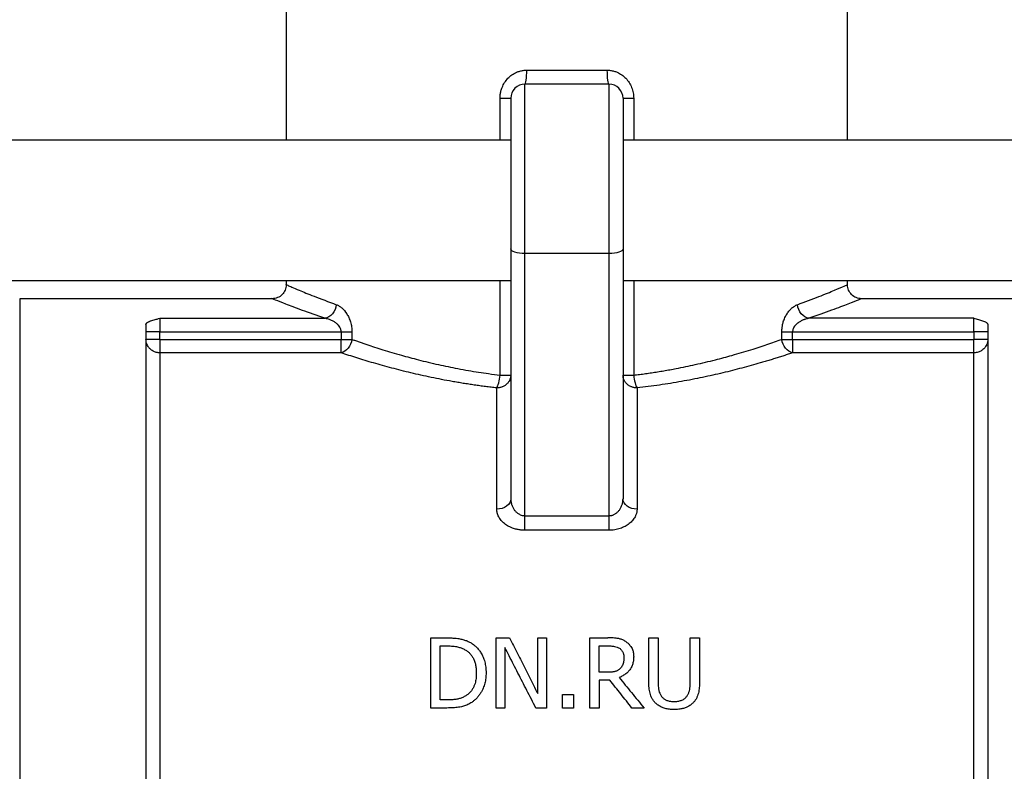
# Model space of a CAD drawing. Header units: millimetres. Extents: x -145 to 220, y -93 to 132.
# Tile 10 of 13: x -39 to 31, y 16 to 70. Entities that reach past the tile are written whole.
import ezdxf

# ---------------------------------------------------------------- set-up
doc = ezdxf.new("R2010")
doc.units = ezdxf.units.MM

msp = doc.modelspace()

# ---------------------------------------------------------------- linework, layer by layer
at = {"color": 7, "linetype": 'Continuous', "lineweight": 25}
for p, q in [((-20, 72), (-20, 61.292)), ((20, 61.292), (20, 71)), ((3, 65.292), (-3, 65.292)), ((-4, 61.292), (-40, 61.292)), ((40, 61.292), (4, 61.292)), ((-4, 53.555), (-4, 35.732)), ((4, 53.555), (4, 35.732)), ((3, 53.213), (-3, 53.213)), ((-3, 34.535), (-3, 53.213)), ((3, 53.213), (3, 34.535)), ((-40, 51.292), (-4, 51.292)), ((-20, 51.292), (-20, 51)), ((4, 51.292), (40, 51.292)), ((20, 51), (20, 51.292)), ((-21, 50), (-39, 50)), ((39, 50), (21, 50)), ((-29, 48.603), (-17.255, 48.603)), ((29, 48.603), (17.255, 48.603)), ((-29, 47.104), (-29, 47.631)), ((-29, 47.631), (-16.086, 47.631)), ((-29, 47.104), (-16.086, 47.104)), ((-16.086, 47.631), (-16.086, 47.104)), ((-15.32, 47.631), (-15.32, 47.104)), ((15.32, 47.104), (15.32, 47.631)), ((16.086, 47.104), (16.086, 47.631)), ((16.086, 47.631), (29, 47.631)), ((16.086, 47.104), (29, 47.104)), ((29, 47.631), (29, 47.104)), ((-16.086, 46.142), (-29, 46.142)), ((29, 46.142), (16.086, 46.142)), ((-3, 34.535), (3, 34.535)), ((3, 33.496), (-3, 33.496)), ((-9.704, 25.828), (-8.565, 25.828)), ((-5.04, 25.828), (-4.096, 25.828)), ((-2.082, 25.828), (-1.462, 25.828)), ((1.633, 25.828), (2.922, 25.828)), ((5.839, 25.828), (6.504, 25.828)), ((8.793, 25.828), (9.457, 25.828)), ((-9.039, 25.253), (-8.533, 25.253)), ((2.298, 25.253), (2.958, 25.253)), ((2.881, 23.373), (2.298, 23.373)), ((3.06, 22.818), (2.298, 22.818)), ((-0.32, 21.784), (0.483, 21.784)), ((-8.533, 21.403), (-9.039, 21.403)), ((-8.553, 20.828), (-9.704, 20.828)), ((-4.42, 20.828), (-5.04, 20.828)), ((-1.462, 20.828), (-2.208, 20.828)), ((0.483, 20.828), (-0.32, 20.828)), ((2.298, 20.828), (1.633, 20.828)), ((5.503, 20.828), (4.64, 20.828))]:
    msp.add_line(p, q, dxfattribs=at)
at = {"color": 1, "linetype": 'Continuous', "lineweight": 25}
for p, q in [((-4.762, 61.292), (-4.762, 64.292)), ((4.762, 64.292), (4.762, 61.292)), ((-4.762, 44.553), (-4.762, 51.292)), ((4.762, 51.292), (4.762, 44.553))]:
    msp.add_line(p, q, dxfattribs=at)
at = {"color": 7, "linetype": 'Continuous', "lineweight": 25}
for points, knots in [([(-4.762, 64.292), (-4.761, 64.336), (-4.76, 64.424), (-4.747, 64.555), (-4.726, 64.684), (-4.698, 64.812), (-4.661, 64.938), (-4.587, 65.143), (-4.449, 65.414), (-4.21, 65.717), (-3.92, 65.967), (-3.625, 66.13), (-3.349, 66.228), (-3.105, 66.282), (-2.94, 66.288), (-2.857, 66.292)], [0, 0, 0, 0, 0.04282, 0.085321, 0.127683, 0.170086, 0.21271, 0.255733, 0.381863, 0.507889, 0.631718, 0.75542, 0.837796, 0.918828, 1, 1, 1, 1]), ([(-3, 65.292), (-2.963, 65.292), (-2.926, 65.402), (-2.872, 65.768), (-2.857, 66.03), (-2.857, 66.292)], [0, 0, 0, 0, 0.5, 0.5, 1, 1, 1, 1]), ([(2.857, 66.292), (2.857, 66.03), (2.872, 65.768), (2.926, 65.402), (2.963, 65.292), (3, 65.292)], [0, 0, 0, 0, 0.5, 0.5, 1, 1, 1, 1]), ([(2.857, 66.292), (2.899, 66.291), (2.982, 66.289), (3.105, 66.276), (3.227, 66.255), (3.348, 66.226), (3.467, 66.188), (3.661, 66.111), (3.92, 65.967), (4.209, 65.718), (4.448, 65.414), (4.595, 65.124), (4.68, 64.877), (4.726, 64.688), (4.755, 64.492), (4.759, 64.36), (4.762, 64.292)], [0, 0, 0, 0, 0.040791, 0.081329, 0.121802, 0.162397, 0.203301, 0.244695, 0.368149, 0.492377, 0.617665, 0.744495, 0.808323, 0.872058, 0.933327, 1, 1, 1, 1]), ([(-3, 65.292), (-3.262, 65.292), (-3.522, 65.184), (-3.892, 64.814), (-4, 64.553), (-4, 64.292)], [0, 0, 0, 0, 0.5, 0.5, 1, 1, 1, 1]), ([(-3, 53.213), (-3, 53.889), (-3, 54.596), (-3, 56.027), (-3, 56.752), (-3, 58.18), (-3, 58.882), (-3, 60.224), (-3, 60.864), (-3, 62.043), (-3, 62.583), (-3, 63.533), (-3, 63.942), (-3, 64.607), (-3, 64.863), (-3, 65.205), (-3, 65.292), (-3, 65.292)], [0, 0, 0, 0, 0.125, 0.125, 0.25, 0.25, 0.375, 0.375, 0.5, 0.5, 0.625, 0.625, 0.75, 0.75, 0.875, 0.875, 1, 1, 1, 1]), ([(3, 65.292), (3, 65.292), (3, 65.205), (3, 64.863), (3, 64.607), (3, 63.942), (3, 63.533), (3, 62.583), (3, 62.043), (3, 60.864), (3, 60.224), (3, 58.882), (3, 58.18), (3, 56.752), (3, 56.027), (3, 54.596), (3, 53.889), (3, 53.213)], [0, 0, 0, 0, 0.125, 0.125, 0.25, 0.25, 0.375, 0.375, 0.5, 0.5, 0.625, 0.625, 0.75, 0.75, 0.875, 0.875, 1, 1, 1, 1]), ([(4, 64.292), (4, 64.553), (3.892, 64.814), (3.522, 65.184), (3.262, 65.292), (3, 65.292)], [0, 0, 0, 0, 0.5, 0.5, 1, 1, 1, 1]), ([(-4.762, 64.292), (-4.547, 64.292), (-4.349, 64.292), (-4.077, 64.292), (-4, 64.292), (-4, 64.292)], [0, 0, 0, 0, 0.5, 0.5, 1, 1, 1, 1]), ([(-4, 64.292), (-4, 64.292), (-4, 64.214), (-4, 63.91), (-4, 63.683), (-4, 63.092), (-4, 62.728), (-4, 61.884), (-4, 61.404), (-4, 60.356), (-4, 59.787), (-4, 58.594), (-4, 57.97), (-4, 56.701), (-4, 56.056), (-4, 54.784), (-4, 54.156), (-4, 53.555)], [0, 0, 0, 0, 0.125, 0.125, 0.25, 0.25, 0.375, 0.375, 0.5, 0.5, 0.625, 0.625, 0.75, 0.75, 0.875, 0.875, 1, 1, 1, 1]), ([(4, 64.292), (4, 64.291), (4, 64.289), (4, 64.274), (4, 64.251), (4, 64.218), (4, 64.176), (4, 64.125), (4, 64.013), (4, 63.797), (4, 63.405), (4, 62.911), (4, 62.125), (4, 60.925), (4, 59.502), (4, 58.282), (4, 57.338), (4, 56.379), (4, 55.578), (4, 54.944), (4, 54.474), (4, 54.009), (4, 53.707), (4, 53.555)], [0, 0, 0, 0, 0.017921, 0.035791, 0.053631, 0.071461, 0.089304, 0.10718, 0.12511, 0.187612, 0.250151, 0.312653, 0.375192, 0.500006, 0.624821, 0.687323, 0.749861, 0.812364, 0.874902, 0.906227, 0.937442, 0.968662, 1, 1, 1, 1]), ([(4, 64.292), (4, 64.292), (4.077, 64.292), (4.349, 64.292), (4.547, 64.292), (4.762, 64.292)], [0, 0, 0, 0, 0.5, 0.5, 1, 1, 1, 1]), ([(-3, 53.213), (-3.262, 53.213), (-3.522, 53.25), (-3.892, 53.376), (-4, 53.465), (-4, 53.555)], [0, 0, 0, 0, 0.5, 0.5, 1, 1, 1, 1]), ([(4, 53.555), (4, 53.465), (3.892, 53.376), (3.522, 53.25), (3.262, 53.213), (3, 53.213)], [0, 0, 0, 0, 0.5, 0.5, 1, 1, 1, 1]), ([(-20, 51), (-20.015, 50.869), (-20.046, 50.607), (-20.276, 50.276), (-20.608, 50.048), (-20.869, 50.016), (-21, 50)], [0, 0, 0, 0, 0.2503913, 0.5001091, 0.7500502, 1, 1, 1, 1]), ([(21, 50), (20.869, 50.016), (20.608, 50.048), (20.276, 50.276), (20.046, 50.607), (20.015, 50.869), (20, 51)], [0, 0, 0, 0, 0.2499498, 0.4998909, 0.7496087, 1, 1, 1, 1]), ([(-16.433, 49.576), (-16.46, 49.341), (-16.56, 49.106), (-16.859, 48.755), (-17.056, 48.635), (-17.255, 48.603)], [0, 0, 0, 0, 0.5, 0.5, 1, 1, 1, 1]), ([(-16.433, 49.576), (-16.398, 49.561), (-16.333, 49.534), (-16.234, 49.481), (-16.14, 49.419), (-15.948, 49.268), (-15.735, 49.022), (-15.535, 48.661), (-15.436, 48.398), (-15.378, 48.174), (-15.345, 47.999), (-15.325, 47.818), (-15.321, 47.695), (-15.32, 47.631)], [0, 0, 0, 0, 0.065349, 0.122555, 0.184315, 0.245528, 0.492849, 0.62105, 0.744514, 0.808602, 0.872086, 0.934173, 1, 1, 1, 1]), ([(15.32, 47.631), (15.32, 47.672), (15.322, 47.753), (15.331, 47.873), (15.346, 47.993), (15.366, 48.112), (15.392, 48.229), (15.443, 48.415), (15.535, 48.661), (15.685, 48.932), (15.857, 49.163), (16.011, 49.317), (16.14, 49.419), (16.234, 49.481), (16.333, 49.534), (16.398, 49.561), (16.433, 49.576)], [0, 0, 0, 0, 0.042088, 0.084062, 0.126155, 0.168595, 0.211607, 0.255407, 0.378579, 0.506878, 0.629591, 0.75466, 0.815808, 0.877535, 0.93439, 1, 1, 1, 1]), ([(17.255, 48.603), (17.056, 48.635), (16.859, 48.755), (16.56, 49.106), (16.46, 49.341), (16.433, 49.576)], [0, 0, 0, 0, 0.5, 0.5, 1, 1, 1, 1]), ([(-30, 48.163), (-29.999, 48.173), (-29.997, 48.193), (-29.984, 48.223), (-29.962, 48.253), (-29.93, 48.282), (-29.891, 48.312), (-29.842, 48.341), (-29.784, 48.37), (-29.718, 48.399), (-29.627, 48.433), (-29.503, 48.474), (-29.354, 48.516), (-29.182, 48.56), (-29.067, 48.587), (-29, 48.603)], [0, 0, 0, 0, 0.054047, 0.108596, 0.163973, 0.220487, 0.278429, 0.338072, 0.399662, 0.463426, 0.529567, 0.639502, 0.762101, 0.861229, 1, 1, 1, 1]), ([(-29, 48.603), (-29, 48.551), (-29, 48.425), (-29, 48.075), (-29, 47.854), (-29, 47.631)], [0, 0, 0, 0, 0.5, 0.5, 1, 1, 1, 1]), ([(-16.086, 47.631), (-16.087, 47.654), (-16.089, 47.7), (-16.102, 47.769), (-16.121, 47.837), (-16.149, 47.904), (-16.2, 48.001), (-16.292, 48.124), (-16.437, 48.257), (-16.618, 48.38), (-16.807, 48.474), (-17.025, 48.554), (-17.169, 48.585), (-17.255, 48.603)], [0, 0, 0, 0, 0.037453, 0.075498, 0.114557, 0.155019, 0.197235, 0.301121, 0.422115, 0.551081, 0.704032, 0.825232, 1, 1, 1, 1]), ([(17.255, 48.603), (17.212, 48.595), (17.131, 48.579), (17.019, 48.548), (16.927, 48.518), (16.802, 48.47), (16.651, 48.398), (16.516, 48.311), (16.397, 48.22), (16.292, 48.123), (16.19, 47.988), (16.129, 47.862), (16.094, 47.748), (16.088, 47.67), (16.086, 47.631)], [0, 0, 0, 0, 0.088782, 0.165002, 0.228661, 0.279762, 0.424675, 0.547722, 0.57807, 0.699542, 0.80297, 0.872198, 0.937279, 1, 1, 1, 1]), ([(29, 48.603), (29.114, 48.576), (29.337, 48.523), (29.654, 48.43), (29.841, 48.347), (29.926, 48.285), (29.963, 48.251), (29.992, 48.211), (29.997, 48.179), (30, 48.163)], [0, 0, 0, 0, 0.233952, 0.46134, 0.716277, 0.773525, 0.829608, 0.913839, 1, 1, 1, 1]), ([(29, 47.631), (29, 47.854), (29, 48.075), (29, 48.425), (29, 48.551), (29, 48.603)], [0, 0, 0, 0, 0.5, 0.5, 1, 1, 1, 1]), ([(-30, 48.163), (-30, 48.096), (-30, 47.963), (-30, 47.749), (-30, 47.526), (-30, 47.293), (-30, 47.049), (-30, 46.796), (-30, 46.532), (-30, 46.257), (-30, 45.642), (-30, 44.604), (-30, 43.008), (-30, 41.224), (-30, 38.606), (-30, 34.902), (-30, 30.69), (-30, 27.062), (-30, 24.221), (-30, 21.275), (-30, 18.842), (-30, 16.985), (-30, 15.736), (-30, 14.475), (-30, 13.205), (-30, 12.35), (-30, 11.922)], [0, 0, 0, 0, 0.013906, 0.027801, 0.041689, 0.055573, 0.069456, 0.08334, 0.097229, 0.111126, 0.125034, 0.187535, 0.250046, 0.312547, 0.375058, 0.500001, 0.624945, 0.687446, 0.749957, 0.812458, 0.874969, 0.899991, 0.924988, 0.949976, 0.974975, 1, 1, 1, 1]), ([(30, 48.163), (30, 46.979), (30, 45.23), (30, 40.724), (30, 37.966), (30, 31.635), (30, 28.061), (30, 20.345), (30, 16.204), (30, 11.922)], [0, 0, 0, 0, 0.25, 0.25, 0.5, 0.5, 0.75, 0.75, 1, 1, 1, 1]), ([(-29, 47.631), (-29.262, 47.631), (-29.522, 47.631), (-29.892, 47.631), (-30, 47.631), (-30, 47.631)], [0, 0, 0, 0, 0.5, 0.5, 1, 1, 1, 1]), ([(-29, 46.142), (-29.026, 46.143), (-29.082, 46.144), (-29.173, 46.155), (-29.275, 46.177), (-29.424, 46.227), (-29.574, 46.309), (-29.728, 46.437), (-29.841, 46.572), (-29.935, 46.746), (-29.99, 46.922), (-29.997, 47.048), (-30, 47.104)], [0, 0, 0, 0, 0.049381, 0.107543, 0.174506, 0.250249, 0.408331, 0.500118, 0.637868, 0.75006, 0.888993, 1, 1, 1, 1]), ([(-29, 47.104), (-29.262, 47.104), (-29.522, 47.104), (-29.892, 47.104), (-30, 47.104), (-30, 47.104)], [0, 0, 0, 0, 0.5, 0.5, 1, 1, 1, 1]), ([(-29, 47.104), (-29, 47.071), (-29, 47.007), (-29, 46.913), (-29, 46.822), (-29, 46.736), (-29, 46.653), (-29, 46.575), (-29, 46.483), (-29, 46.381), (-29, 46.28), (-29, 46.196), (-29, 46.16), (-29, 46.142)], [0, 0, 0, 0, 0.075398, 0.148946, 0.220924, 0.291659, 0.361514, 0.430884, 0.500183, 0.621398, 0.743773, 0.869387, 1, 1, 1, 1]), ([(-16.086, 47.631), (-15.94, 47.631), (-15.795, 47.631), (-15.531, 47.631), (-15.413, 47.631), (-15.32, 47.631)], [0, 0, 0, 0, 0.5, 0.5, 1, 1, 1, 1]), ([(-15.32, 47.104), (-15.352, 46.877), (-15.448, 46.65), (-15.725, 46.304), (-15.905, 46.182), (-16.086, 46.142)], [0, 0, 0, 0, 0.5, 0.5, 1, 1, 1, 1]), ([(-16.086, 46.142), (-16.086, 46.202), (-16.086, 46.33), (-16.086, 46.674), (-16.086, 46.888), (-16.086, 47.104)], [0, 0, 0, 0, 0.5, 0.5, 1, 1, 1, 1]), ([(-16.086, 47.104), (-15.94, 47.104), (-15.795, 47.104), (-15.531, 47.104), (-15.413, 47.104), (-15.32, 47.104)], [0, 0, 0, 0, 0.5, 0.5, 1, 1, 1, 1]), ([(-15.32, 47.104), (-15.235, 47.073), (-15.065, 47.012), (-14.803, 46.921), (-14.536, 46.829), (-14.172, 46.706), (-13.704, 46.551), (-12.897, 46.294), (-11.87, 45.989), (-10.543, 45.632), (-9.204, 45.31), (-7.999, 45.06), (-7.039, 44.884), (-6.302, 44.763), (-5.55, 44.653), (-5.034, 44.588), (-4.762, 44.553)], [0, 0, 0, 0, 0.031373, 0.062685, 0.093936, 0.125127, 0.187725, 0.250324, 0.385104, 0.500626, 0.631489, 0.750462, 0.814998, 0.875226, 0.934237, 1, 1, 1, 1]), ([(4.762, 44.553), (4.903, 44.57), (5.186, 44.605), (5.612, 44.662), (6.041, 44.724), (6.473, 44.791), (6.908, 44.863), (7.346, 44.94), (8.105, 45.081), (9.205, 45.311), (10.533, 45.629), (11.859, 45.987), (12.887, 46.292), (13.704, 46.551), (14.266, 46.737), (14.807, 46.922), (15.149, 47.043), (15.32, 47.104)], [0, 0, 0, 0, 0.033973, 0.0685, 0.103585, 0.13923, 0.175438, 0.212211, 0.249551, 0.368758, 0.499385, 0.61177, 0.749683, 0.812277, 0.874881, 0.937482, 1, 1, 1, 1]), ([(15.32, 47.631), (15.413, 47.631), (15.531, 47.631), (15.795, 47.631), (15.94, 47.631), (16.086, 47.631)], [0, 0, 0, 0, 0.5, 0.5, 1, 1, 1, 1]), ([(16.086, 46.142), (15.905, 46.182), (15.725, 46.304), (15.448, 46.65), (15.352, 46.877), (15.32, 47.104)], [0, 0, 0, 0, 0.5, 0.5, 1, 1, 1, 1]), ([(15.32, 47.104), (15.413, 47.104), (15.531, 47.104), (15.795, 47.104), (15.94, 47.104), (16.086, 47.104)], [0, 0, 0, 0, 0.5, 0.5, 1, 1, 1, 1]), ([(16.086, 47.104), (16.086, 46.888), (16.086, 46.674), (16.086, 46.33), (16.086, 46.202), (16.086, 46.142)], [0, 0, 0, 0, 0.5, 0.5, 1, 1, 1, 1]), ([(30, 47.631), (30, 47.631), (29.892, 47.631), (29.522, 47.631), (29.262, 47.631), (29, 47.631)], [0, 0, 0, 0, 0.5, 0.5, 1, 1, 1, 1]), ([(30, 47.104), (29.999, 47.077), (29.998, 47.022), (29.986, 46.933), (29.963, 46.836), (29.919, 46.716), (29.841, 46.572), (29.728, 46.437), (29.574, 46.309), (29.414, 46.221), (29.244, 46.168), (29.115, 46.146), (29.035, 46.143), (29, 46.142)], [0, 0, 0, 0, 0.05207, 0.111077, 0.177121, 0.250194, 0.36233, 0.500079, 0.591838, 0.749892, 0.848863, 0.932234, 1, 1, 1, 1]), ([(30, 47.104), (30, 47.104), (29.892, 47.104), (29.522, 47.104), (29.262, 47.104), (29, 47.104)], [0, 0, 0, 0, 0.5, 0.5, 1, 1, 1, 1]), ([(29, 46.142), (29, 46.152), (29, 46.172), (29, 46.211), (29, 46.257), (29, 46.31), (29, 46.368), (29, 46.432), (29, 46.518), (29, 46.632), (29, 46.778), (29, 46.937), (29, 47.047), (29, 47.104)], [0, 0, 0, 0, 0.075398, 0.148946, 0.220924, 0.291659, 0.361514, 0.430884, 0.500183, 0.621398, 0.743773, 0.869387, 1, 1, 1, 1]), ([(-29, 46.142), (-29, 45.026), (-29, 43.415), (-29, 39.304), (-29, 36.805), (-29, 31.077), (-29, 27.849), (-29, 20.869), (-29, 17.118), (-29, 13.224)], [0, 0, 0, 0, 0.25, 0.25, 0.5, 0.5, 0.75, 0.75, 1, 1, 1, 1]), ([(-5, 43.644), (-5.134, 43.659), (-5.403, 43.689), (-5.804, 43.739), (-6.203, 43.792), (-6.601, 43.848), (-6.996, 43.907), (-7.39, 43.969), (-7.782, 44.034), (-8.552, 44.168), (-9.683, 44.388), (-11.122, 44.712), (-12.494, 45.058), (-13.57, 45.358), (-14.389, 45.601), (-14.979, 45.783), (-15.548, 45.964), (-15.906, 46.083), (-16.086, 46.142)], [0, 0, 0, 0, 0.031092, 0.062231, 0.093431, 0.124704, 0.156065, 0.187526, 0.219103, 0.250806, 0.37541, 0.501048, 0.625791, 0.750899, 0.813366, 0.875646, 0.937828, 1, 1, 1, 1]), ([(16.086, 46.142), (15.984, 46.108), (15.78, 46.041), (15.464, 45.938), (15.141, 45.835), (14.811, 45.731), (14.472, 45.627), (14.126, 45.523), (13.478, 45.333), (12.494, 45.058), (11.122, 44.712), (9.683, 44.388), (8.426, 44.143), (7.393, 43.968), (6.603, 43.846), (5.807, 43.737), (5.269, 43.675), (5, 43.644)], [0, 0, 0, 0, 0.035532, 0.071054, 0.106585, 0.142139, 0.177734, 0.213386, 0.249112, 0.374217, 0.498964, 0.624597, 0.749206, 0.812479, 0.875298, 0.937768, 1, 1, 1, 1]), ([(29, 13.224), (29, 17.118), (29, 20.869), (29, 27.849), (29, 31.077), (29, 36.805), (29, 39.304), (29, 43.415), (29, 45.026), (29, 46.142)], [0, 0, 0, 0, 0.25, 0.25, 0.5, 0.5, 0.75, 0.75, 1, 1, 1, 1]), ([(-4, 44.553), (-4.001, 44.528), (-4.002, 44.475), (-4.014, 44.392), (-4.038, 44.3), (-4.081, 44.187), (-4.159, 44.051), (-4.283, 43.91), (-4.421, 43.807), (-4.534, 43.747), (-4.66, 43.695), (-4.811, 43.653), (-4.942, 43.647), (-5, 43.644)], [0, 0, 0, 0, 0.052503, 0.111679, 0.177581, 0.250195, 0.361524, 0.500078, 0.625027, 0.701764, 0.750118, 0.88947, 1, 1, 1, 1]), ([(-5, 43.644), (-4.95, 43.721), (-4.9, 43.851), (-4.816, 44.171), (-4.782, 44.362), (-4.762, 44.553)], [0, 0, 0, 0, 0.5, 0.5, 1, 1, 1, 1]), ([(-4.762, 44.553), (-4.735, 44.553), (-4.673, 44.554), (-4.57, 44.554), (-4.44, 44.553), (-4.316, 44.553), (-4.201, 44.553), (-4.115, 44.553), (-4.048, 44.553), (-4.007, 44.553), (-4.002, 44.553), (-4, 44.553)], [0, 0, 0, 0, 0.062217, 0.145592, 0.250117, 0.395348, 0.500067, 0.635876, 0.750034, 0.886411, 1, 1, 1, 1]), ([(4, 44.553), (4.001, 44.553), (4.003, 44.553), (4.02, 44.553), (4.055, 44.553), (4.115, 44.553), (4.201, 44.553), (4.316, 44.553), (4.456, 44.553), (4.612, 44.554), (4.719, 44.553), (4.762, 44.553)], [0, 0, 0, 0, 0.0732295, 0.1565907, 0.2501324, 0.3642543, 0.5001019, 0.604795, 0.7500552, 0.8987856, 1, 1, 1, 1]), ([(5, 43.644), (4.973, 43.645), (4.915, 43.646), (4.823, 43.657), (4.722, 43.678), (4.629, 43.708), (4.534, 43.747), (4.421, 43.807), (4.283, 43.91), (4.159, 44.051), (4.065, 44.215), (4.01, 44.381), (4.003, 44.5), (4, 44.553)], [0, 0, 0, 0, 0.051699, 0.110625, 0.176796, 0.250194, 0.298535, 0.375285, 0.500234, 0.638757, 0.750117, 0.888418, 1, 1, 1, 1]), ([(4.762, 44.553), (4.782, 44.362), (4.816, 44.171), (4.9, 43.851), (4.95, 43.721), (5, 43.644)], [0, 0, 0, 0, 0.5, 0.5, 1, 1, 1, 1]), ([(-5, 35.003), (-5, 36.778), (-5, 38.4), (-5, 41.293), (-5, 42.564), (-5, 43.644)], [0, 0, 0, 0, 0.5, 0.5, 1, 1, 1, 1]), ([(5, 43.644), (5, 42.564), (5, 41.293), (5, 38.4), (5, 36.778), (5, 35.003)], [0, 0, 0, 0, 0.5, 0.5, 1, 1, 1, 1]), ([(-4, 35.732), (-4, 35.541), (-4.11, 35.352), (-4.477, 35.082), (-4.738, 35.003), (-5, 35.003)], [0, 0, 0, 0, 0.5, 0.5, 1, 1, 1, 1]), ([(-4, 35.732), (-3.999, 35.692), (-3.997, 35.617), (-3.983, 35.515), (-3.967, 35.433), (-3.951, 35.372), (-3.938, 35.33), (-3.908, 35.235), (-3.846, 35.094), (-3.76, 34.963), (-3.667, 34.847), (-3.565, 34.743), (-3.41, 34.639), (-3.265, 34.577), (-3.134, 34.543), (-3.045, 34.538), (-3, 34.535)], [0, 0, 0, 0, 0.0757357, 0.1391199, 0.1901501, 0.228824, 0.2551399, 0.269097, 0.4105008, 0.5301874, 0.5443318, 0.6693686, 0.7803437, 0.8549771, 0.9278749, 1, 1, 1, 1]), ([(3, 34.535), (3.026, 34.536), (3.079, 34.538), (3.157, 34.55), (3.235, 34.569), (3.313, 34.597), (3.424, 34.648), (3.564, 34.743), (3.712, 34.892), (3.837, 35.078), (3.913, 35.246), (3.958, 35.395), (3.982, 35.505), (3.997, 35.62), (3.999, 35.695), (4, 35.732)], [0, 0, 0, 0, 0.042155, 0.084991, 0.128744, 0.173635, 0.21987, 0.330532, 0.455825, 0.577944, 0.723549, 0.785835, 0.861456, 0.930713, 1, 1, 1, 1]), ([(5, 35.003), (4.738, 35.003), (4.477, 35.082), (4.11, 35.352), (4, 35.541), (4, 35.732)], [0, 0, 0, 0, 0.5, 0.5, 1, 1, 1, 1]), ([(-3, 33.496), (-3.046, 33.496), (-3.136, 33.498), (-3.272, 33.509), (-3.406, 33.527), (-3.538, 33.552), (-3.669, 33.584), (-3.878, 33.648), (-4.153, 33.766), (-4.452, 33.964), (-4.694, 34.197), (-4.84, 34.411), (-4.922, 34.59), (-4.966, 34.725), (-4.993, 34.863), (-4.998, 34.955), (-5, 35.003)], [0, 0, 0, 0, 0.041985, 0.083714, 0.125417, 0.167326, 0.20967, 0.25267, 0.376709, 0.503304, 0.626997, 0.75206, 0.814033, 0.87609, 0.934976, 1, 1, 1, 1]), ([(-3, 33.496), (-3, 33.629), (-3, 33.801), (-3, 34.166), (-3, 34.36), (-3, 34.535)], [0, 0, 0, 0, 0.5, 0.5, 1, 1, 1, 1]), ([(5, 35.003), (4.999, 34.972), (4.998, 34.911), (4.985, 34.818), (4.966, 34.727), (4.938, 34.636), (4.902, 34.546), (4.83, 34.397), (4.694, 34.197), (4.452, 33.964), (4.153, 33.766), (3.8, 33.615), (3.476, 33.535), (3.242, 33.506), (3.105, 33.498), (3.037, 33.496), (3, 33.496)], [0, 0, 0, 0, 0.041611, 0.082923, 0.124079, 0.165226, 0.206509, 0.248074, 0.373164, 0.496884, 0.623514, 0.747568, 0.873609, 0.93678, 0.966284, 1, 1, 1, 1]), ([(3, 34.535), (3, 34.36), (3, 34.166), (3, 33.801), (3, 33.629), (3, 33.496)], [0, 0, 0, 0, 0.5, 0.5, 1, 1, 1, 1]), ([(-9.704, 20.828), (-9.704, 21.043), (-9.704, 21.472), (-9.704, 22.109), (-9.704, 22.742), (-9.704, 23.369), (-9.704, 23.992), (-9.704, 24.609), (-9.704, 25.222), (-9.704, 25.626), (-9.704, 25.828)], [0, 0, 0, 0, 0.125095, 0.250108, 0.375068, 0.5, 0.624932, 0.749892, 0.874905, 1, 1, 1, 1]), ([(-8.565, 25.828), (-8.467, 25.827), (-8.281, 25.826), (-8.016, 25.811), (-7.75, 25.783), (-7.486, 25.735), (-7.225, 25.655), (-6.986, 25.558), (-6.844, 25.473), (-6.774, 25.431)], [0, 0, 0, 0, 0.155673, 0.296363, 0.422416, 0.581173, 0.724357, 0.863545, 1, 1, 1, 1]), ([(-6.774, 25.431), (-6.737, 25.406), (-6.664, 25.355), (-6.56, 25.271), (-6.461, 25.181), (-6.368, 25.085), (-6.28, 24.982), (-6.198, 24.873), (-6.087, 24.703), (-5.96, 24.458), (-5.846, 24.12), (-5.774, 23.738), (-5.766, 23.466), (-5.761, 23.324)], [0, 0, 0, 0, 0.0519894, 0.1042298, 0.1569144, 0.2102397, 0.2644042, 0.3196132, 0.3760735, 0.5126406, 0.6603113, 0.8217884, 1, 1, 1, 1]), ([(-5.04, 20.828), (-5.04, 21.043), (-5.04, 21.472), (-5.04, 22.109), (-5.04, 22.742), (-5.04, 23.369), (-5.04, 23.992), (-5.04, 24.609), (-5.04, 25.222), (-5.04, 25.626), (-5.04, 25.828)], [0, 0, 0, 0, 0.125095, 0.250108, 0.375068, 0.5, 0.624932, 0.749892, 0.874905, 1, 1, 1, 1]), ([(-4.096, 25.828), (-4.002, 25.644), (-3.815, 25.276), (-3.532, 24.719), (-3.246, 24.158), (-2.959, 23.592), (-2.669, 23.022), (-2.377, 22.448), (-2.18, 22.062), (-2.082, 21.869)], [0, 0, 0, 0, 0.142381, 0.284884, 0.427529, 0.570341, 0.713342, 0.856554, 1, 1, 1, 1]), ([(-2.082, 21.869), (-2.082, 22.062), (-2.082, 22.449), (-2.082, 23.022), (-2.082, 23.592), (-2.082, 24.158), (-2.082, 24.719), (-2.082, 25.276), (-2.082, 25.644), (-2.082, 25.828)], [0, 0, 0, 0, 0.142921, 0.285778, 0.428597, 0.571403, 0.714222, 0.857079, 1, 1, 1, 1]), ([(-1.462, 25.828), (-1.462, 25.626), (-1.462, 25.222), (-1.462, 24.609), (-1.462, 23.992), (-1.462, 23.369), (-1.462, 22.742), (-1.462, 22.109), (-1.462, 21.472), (-1.462, 21.043), (-1.462, 20.828)], [0, 0, 0, 0, 0.125095, 0.250108, 0.375068, 0.5, 0.624932, 0.749892, 0.874905, 1, 1, 1, 1]), ([(1.633, 20.828), (1.633, 21.043), (1.633, 21.472), (1.633, 22.109), (1.633, 22.742), (1.633, 23.369), (1.633, 23.992), (1.633, 24.609), (1.633, 25.222), (1.633, 25.626), (1.633, 25.828)], [0, 0, 0, 0, 0.125095, 0.250108, 0.375068, 0.5, 0.624932, 0.749892, 0.874905, 1, 1, 1, 1]), ([(4.194, 25.565), (4.159, 25.586), (4.089, 25.629), (3.979, 25.683), (3.867, 25.726), (3.753, 25.76), (3.638, 25.783), (3.521, 25.799), (3.368, 25.814), (3.167, 25.826), (3.006, 25.827), (2.922, 25.828)], [0, 0, 0, 0, 0.097697, 0.19212, 0.284022, 0.374221, 0.463581, 0.548536, 0.640281, 0.81017, 1, 1, 1, 1]), ([(4.194, 25.565), (4.223, 25.545), (4.28, 25.506), (4.359, 25.441), (4.432, 25.37), (4.517, 25.273), (4.604, 25.147), (4.692, 24.965), (4.751, 24.739), (4.758, 24.564), (4.761, 24.471)], [0, 0, 0, 0, 0.075678, 0.1513, 0.22734, 0.304279, 0.444362, 0.581106, 0.777315, 1, 1, 1, 1]), ([(5.839, 22.708), (5.839, 22.92), (5.839, 23.344), (5.839, 23.973), (5.839, 24.597), (5.839, 25.216), (5.839, 25.624), (5.839, 25.828)], [0, 0, 0, 0, 0.200044, 0.400022, 0.599978, 0.799956, 1, 1, 1, 1]), ([(6.504, 25.828), (6.504, 25.624), (6.504, 25.216), (6.504, 24.597), (6.504, 23.973), (6.504, 23.344), (6.504, 22.92), (6.504, 22.708)], [0, 0, 0, 0, 0.200044, 0.400022, 0.599978, 0.799956, 1, 1, 1, 1]), ([(8.793, 22.692), (8.793, 22.905), (8.793, 23.331), (8.793, 23.963), (8.793, 24.591), (8.793, 25.213), (8.793, 25.623), (8.793, 25.828)], [0, 0, 0, 0, 0.200045, 0.400022, 0.599978, 0.799955, 1, 1, 1, 1]), ([(9.457, 25.828), (9.457, 25.624), (9.457, 25.216), (9.457, 24.597), (9.457, 23.973), (9.457, 23.344), (9.457, 22.92), (9.457, 22.708)], [0, 0, 0, 0, 0.200044, 0.400022, 0.599978, 0.799956, 1, 1, 1, 1]), ([(-8.533, 25.253), (-8.462, 25.252), (-8.325, 25.25), (-8.13, 25.237), (-7.956, 25.217), (-7.801, 25.188), (-7.627, 25.142), (-7.426, 25.07), (-7.284, 24.992), (-7.212, 24.953)], [0, 0, 0, 0, 0.1534852, 0.2943926, 0.4232125, 0.5314718, 0.6368839, 0.8165519, 1, 1, 1, 1]), ([(-7.212, 24.953), (-7.178, 24.931), (-7.111, 24.888), (-7.019, 24.815), (-6.933, 24.735), (-6.854, 24.649), (-6.782, 24.556), (-6.718, 24.456), (-6.66, 24.35), (-6.587, 24.189), (-6.516, 23.961), (-6.463, 23.657), (-6.457, 23.443), (-6.454, 23.332)], [0, 0, 0, 0, 0.060042, 0.119888, 0.179938, 0.240586, 0.302215, 0.365191, 0.429857, 0.496529, 0.651181, 0.818293, 1, 1, 1, 1]), ([(-4.42, 25.139), (-4.42, 24.939), (-4.42, 24.539), (-4.42, 23.932), (-4.42, 23.321), (-4.42, 22.705), (-4.42, 22.084), (-4.42, 21.459), (-4.42, 21.038), (-4.42, 20.828)], [0, 0, 0, 0, 0.142932, 0.285789, 0.428601, 0.571399, 0.714211, 0.857068, 1, 1, 1, 1]), ([(-2.208, 20.828), (-2.316, 21.038), (-2.532, 21.459), (-2.852, 22.084), (-3.171, 22.705), (-3.487, 23.321), (-3.801, 23.932), (-4.112, 24.538), (-4.317, 24.939), (-4.42, 25.139)], [0, 0, 0, 0, 0.143487, 0.286721, 0.429727, 0.572533, 0.715162, 0.857643, 1, 1, 1, 1]), ([(2.958, 25.253), (3.013, 25.252), (3.117, 25.251), (3.264, 25.24), (3.422, 25.217), (3.59, 25.174), (3.699, 25.113), (3.752, 25.083)], [0, 0, 0, 0, 0.197185, 0.374148, 0.531756, 0.772029, 1, 1, 1, 1]), ([(3.752, 25.083), (3.775, 25.066), (3.82, 25.034), (3.879, 24.977), (3.93, 24.914), (3.973, 24.846), (4.008, 24.772), (4.035, 24.692), (4.055, 24.606), (4.066, 24.514), (4.068, 24.451), (4.068, 24.418)], [0, 0, 0, 0, 0.102422, 0.203976, 0.306061, 0.410054, 0.517261, 0.628871, 0.745942, 0.869391, 1, 1, 1, 1]), ([(4.761, 24.471), (4.76, 24.421), (4.758, 24.322), (4.741, 24.178), (4.714, 24.041), (4.675, 23.91), (4.624, 23.786), (4.563, 23.669), (4.489, 23.559), (4.405, 23.456), (4.313, 23.361), (4.212, 23.273), (4.103, 23.194), (3.985, 23.122), (3.859, 23.057), (3.769, 23.022), (3.724, 23.004)], [0, 0, 0, 0, 0.082593, 0.161779, 0.237943, 0.311528, 0.383037, 0.453037, 0.522133, 0.590493, 0.657971, 0.725086, 0.792329, 0.860224, 0.929283, 1, 1, 1, 1]), ([(4.068, 24.418), (4.067, 24.369), (4.065, 24.273), (4.047, 24.136), (4.015, 24), (3.963, 23.867), (3.887, 23.739), (3.819, 23.667), (3.785, 23.632)], [0, 0, 0, 0, 0.176795, 0.34069, 0.49289, 0.669329, 0.836849, 1, 1, 1, 1]), ([(-6.454, 23.332), (-6.455, 23.264), (-6.457, 23.131), (-6.475, 22.937), (-6.503, 22.757), (-6.548, 22.57), (-6.615, 22.379), (-6.712, 22.187), (-6.834, 22.015), (-6.979, 21.862), (-7.094, 21.778), (-7.151, 21.736)], [0, 0, 0, 0, 0.116731, 0.226274, 0.328993, 0.425331, 0.548695, 0.665769, 0.778524, 0.889159, 1, 1, 1, 1]), ([(-5.761, 23.324), (-5.762, 23.261), (-5.764, 23.136), (-5.781, 22.95), (-5.809, 22.768), (-5.849, 22.59), (-5.9, 22.417), (-5.963, 22.248), (-6.046, 22.067), (-6.152, 21.879), (-6.284, 21.689), (-6.433, 21.516), (-6.597, 21.361), (-6.721, 21.273), (-6.782, 21.229)], [0, 0, 0, 0, 0.081189, 0.160669, 0.238647, 0.315363, 0.391087, 0.466129, 0.540772, 0.638097, 0.7318, 0.822697, 0.911737, 1, 1, 1, 1]), ([(3.785, 23.632), (3.764, 23.612), (3.722, 23.573), (3.651, 23.523), (3.575, 23.481), (3.493, 23.448), (3.408, 23.424), (3.32, 23.407), (3.206, 23.39), (3.059, 23.375), (2.942, 23.374), (2.881, 23.373)], [0, 0, 0, 0, 0.09434, 0.186329, 0.277288, 0.368583, 0.461564, 0.548407, 0.642243, 0.815157, 1, 1, 1, 1]), ([(2.298, 22.818), (2.298, 22.653), (2.298, 22.325), (2.298, 21.829), (2.298, 21.33), (2.298, 20.995), (2.298, 20.828)], [0, 0, 0, 0, 0.250016, 0.5, 0.749984, 1, 1, 1, 1]), ([(4.64, 20.828), (4.507, 20.995), (4.241, 21.33), (3.845, 21.828), (3.451, 22.325), (3.19, 22.653), (3.06, 22.818)], [0, 0, 0, 0, 0.250738, 0.500969, 0.750715, 1, 1, 1, 1]), ([(3.724, 23.004), (3.871, 22.824), (4.164, 22.465), (4.608, 21.923), (5.054, 21.377), (5.353, 21.011), (5.503, 20.828)], [0, 0, 0, 0, 0.2491845, 0.4988939, 0.7491564, 1, 1, 1, 1]), ([(6.317, 21.185), (6.292, 21.211), (6.241, 21.263), (6.174, 21.347), (6.113, 21.435), (6.044, 21.554), (5.977, 21.704), (5.904, 21.95), (5.849, 22.286), (5.843, 22.561), (5.839, 22.708)], [0, 0, 0, 0, 0.0637102, 0.1270599, 0.1904062, 0.2540944, 0.3730705, 0.4871519, 0.7256004, 1, 1, 1, 1]), ([(6.504, 22.708), (6.504, 22.634), (6.506, 22.493), (6.52, 22.316), (6.538, 22.176), (6.564, 22.038), (6.616, 21.873), (6.685, 21.757), (6.718, 21.699)], [0, 0, 0, 0, 0.215862, 0.40834, 0.512391, 0.622576, 0.813583, 1, 1, 1, 1]), ([(8.578, 21.699), (8.595, 21.726), (8.628, 21.779), (8.669, 21.864), (8.719, 21.989), (8.762, 22.17), (8.788, 22.418), (8.791, 22.596), (8.793, 22.692)], [0, 0, 0, 0, 0.089222, 0.178576, 0.268625, 0.475556, 0.717431, 1, 1, 1, 1]), ([(9.457, 22.708), (9.457, 22.635), (9.455, 22.494), (9.44, 22.287), (9.414, 22.084), (9.374, 21.885), (9.317, 21.69), (9.233, 21.507), (9.123, 21.335), (9.028, 21.235), (8.979, 21.185)], [0, 0, 0, 0, 0.1358344, 0.2641959, 0.3851713, 0.5147263, 0.6381251, 0.7586878, 0.8784747, 1, 1, 1, 1]), ([(-6.782, 21.229), (-6.83, 21.201), (-6.923, 21.144), (-7.068, 21.071), (-7.214, 21.008), (-7.365, 20.956), (-7.532, 20.911), (-7.778, 20.868), (-8.123, 20.834), (-8.402, 20.83), (-8.553, 20.828)], [0, 0, 0, 0, 0.0919157, 0.1810352, 0.2677409, 0.3524645, 0.4419581, 0.5493112, 0.7563441, 1, 1, 1, 1]), ([(-7.151, 21.736), (-7.186, 21.713), (-7.254, 21.667), (-7.364, 21.608), (-7.478, 21.557), (-7.597, 21.515), (-7.72, 21.481), (-7.852, 21.455), (-8.029, 21.428), (-8.257, 21.407), (-8.439, 21.405), (-8.533, 21.403)], [0, 0, 0, 0, 0.08843, 0.175862, 0.262888, 0.350107, 0.438115, 0.52833, 0.627869, 0.80611, 1, 1, 1, 1]), ([(7.646, 20.723), (7.588, 20.724), (7.475, 20.725), (7.31, 20.74), (7.155, 20.763), (7.009, 20.795), (6.873, 20.837), (6.745, 20.889), (6.625, 20.949), (6.514, 21.018), (6.41, 21.096), (6.348, 21.155), (6.317, 21.185)], [0, 0, 0, 0, 0.118574, 0.230984, 0.337796, 0.439636, 0.537273, 0.631839, 0.7246, 0.816327, 0.907855, 1, 1, 1, 1]), ([(6.718, 21.699), (6.737, 21.673), (6.773, 21.622), (6.839, 21.552), (6.912, 21.491), (6.994, 21.437), (7.083, 21.391), (7.18, 21.354), (7.285, 21.325), (7.398, 21.305), (7.52, 21.292), (7.603, 21.291), (7.646, 21.29)], [0, 0, 0, 0, 0.095127, 0.188023, 0.279923, 0.372102, 0.465865, 0.5625, 0.663217, 0.769117, 0.881124, 1, 1, 1, 1]), ([(7.646, 21.29), (7.691, 21.291), (7.78, 21.293), (7.909, 21.308), (8.032, 21.334), (8.147, 21.37), (8.255, 21.415), (8.353, 21.471), (8.44, 21.537), (8.516, 21.613), (8.557, 21.67), (8.578, 21.699)], [0, 0, 0, 0, 0.12469, 0.244001, 0.358949, 0.470775, 0.580219, 0.686304, 0.790343, 0.894272, 1, 1, 1, 1]), ([(8.979, 21.185), (8.951, 21.158), (8.894, 21.104), (8.801, 21.032), (8.703, 20.967), (8.6, 20.91), (8.49, 20.86), (8.374, 20.817), (8.249, 20.783), (8.113, 20.756), (7.967, 20.737), (7.81, 20.725), (7.702, 20.723), (7.646, 20.723)], [0, 0, 0, 0, 0.083935, 0.166764, 0.248997, 0.331176, 0.413883, 0.497941, 0.586254, 0.680017, 0.779874, 0.88637, 1, 1, 1, 1])]:
    msp.add_open_spline(points, degree=3, knots=knots, dxfattribs=at)
for points in [[(-2.857, 66.292), (-0.965, 66.292), (0.965, 66.292), (2.857, 66.292)], [(-9.039, 21.403), (-9.039, 22.718), (-9.039, 24.002), (-9.039, 25.253)], [(2.298, 23.373), (2.298, 24.007), (2.298, 24.634), (2.298, 25.253)], [(-0.32, 20.828), (-0.32, 20.988), (-0.32, 21.308), (-0.32, 21.626), (-0.32, 21.784)], [(0.483, 21.784), (0.483, 21.626), (0.483, 21.308), (0.483, 20.988), (0.483, 20.828)]]:
    msp.add_open_spline(points, degree=3, dxfattribs=at)
at = {"color": 1, "linetype": 'Continuous', "lineweight": 25}
for points, knots in [([(-20, 51), (-20, 51), (-20.051, 51.022), (-19.908, 50.961), (-19.63, 50.838), (-19.036, 50.585), (-18.062, 50.183), (-16.994, 49.785), (-16.433, 49.576)], [0, 0, 0, 0, 0.000064, 0.166526, 0.330974, 0.499493, 0.737202, 1, 1, 1, 1]), ([(16.433, 49.576), (16.969, 49.776), (18.038, 50.177), (19.145, 50.635), (19.868, 50.94), (19.956, 50.98), (20, 51)], [0, 0, 0, 0, 0.250239, 0.500212, 0.753617, 1, 1, 1, 1]), ([(-39, 50), (-39, 49.917), (-39, 49.752), (-39, 48.424), (-39, 46.329), (-39, 43.424), (-39, 39.781), (-39, 35.456), (-39, 30.525), (-39, 25.071), (-39, 19.19), (-39, 12.974), (-39, 8.197), (-39, 5.509), (-39, 5)], [0, 0, 0, 0, 0.089017, 0.178033, 0.26705, 0.356066, 0.445083, 0.534099, 0.623116, 0.712132, 0.801149, 0.890165, 0.979182, 1, 1, 1, 1]), ([(-17.255, 48.603), (-17.815, 48.8), (-18.934, 49.193), (-20.109, 49.648), (-20.801, 49.919), (-21.081, 50.033), (-21, 50), (-21, 50)], [0, 0, 0, 0, 0.250892, 0.501193, 0.75182, 0.999919, 1, 1, 1, 1]), ([(21, 50), (20.952, 49.981), (20.857, 49.943), (20.099, 49.641), (18.942, 49.195), (17.82, 48.802), (17.255, 48.603)], [0, 0, 0, 0, 0.249496, 0.499232, 0.747512, 1, 1, 1, 1])]:
    msp.add_open_spline(points, degree=3, knots=knots, dxfattribs=at)

doc.saveas('drawing.dxf')
